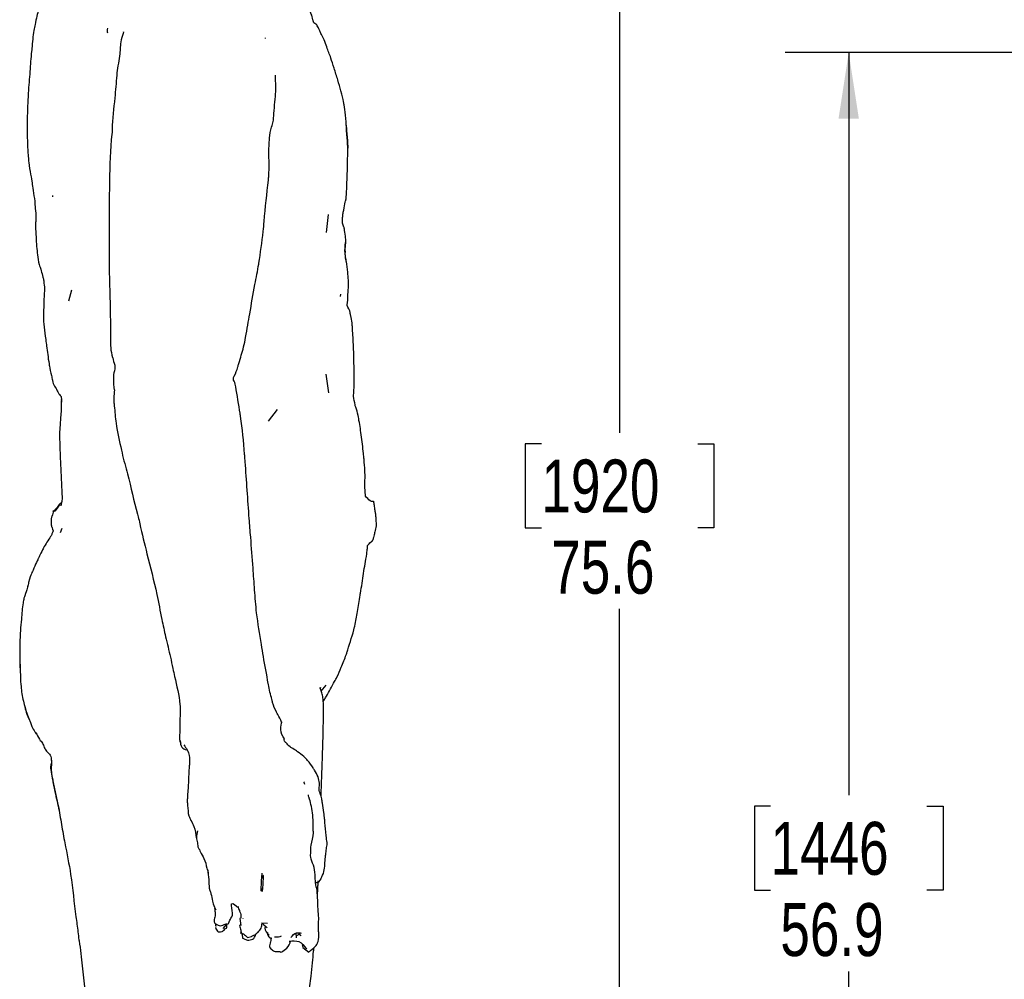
# Model space of a CAD drawing. Header units: inches. Extents: x 2.3 to 10.09, y 0.31 to 7.31.
# Tile 3 of 10: x 2.3 to 4.24, y 3.64 to 5.53. Entities that reach past the tile are written whole.
import ezdxf

# ---------------------------------------------------------------- set-up
doc = ezdxf.new("R2010")
doc.units = ezdxf.units.IN
doc.header["$MEASUREMENT"] = 0
doc.layers.add('FORMAT', color=7, linetype='Continuous')
doc.styles.add('SLDTEXTSTYLE0', font='TXT', dxfattribs={"width": 0.75})
doc.dimstyles.new('SLDDIMSTYLE6', dxfattribs={"dimtxt": 0.104167, "dimasz": 0.13, "dimexe": 0, "dimexo": 0.0625, "dimgap": 0.026042, "dimtad": 0, "dimtih": 1, "dimtoh": 1, "dimdec": 1, "dimlfac": 16, "dimrnd": 1e-09, "dimzin": 12, "dimdsep": 46, "dimtxsty": 'SLDTEXTSTYLE0', "dimsah": 1, "dimcen": 0.09, "dimadec": 0, "dimazin": 3, "dimtfac": 1, "dimtdec": 1, "dimtofl": 0, "dimtmove": 0, "dimatfit": 3, "dimfxl": 1, "dimfrac": 2, "dimtolj": 1, "dimtzin": 12, "dimarcsym": 0})

# ---------------------------------------------------------------- blocks, each defined once
blk = doc.blocks.new('_D_17')
at = {"layer": 'FORMAT', "color": 7}
for p, q in [((6.3847, 6.6351), (3.353, 6.6351)), ((3.478, 6.6351), (3.478, 4.7195)), ((3.324, 4.6984), (3.2923, 4.6984)), ((3.2923, 4.6984), (3.2923, 4.5329)), ((3.6319, 4.6984), (3.6636, 4.6984)), ((3.6636, 4.6984), (3.6636, 4.5329)), ((3.2923, 4.5329), (3.324, 4.5329)), ((3.6636, 4.5329), (3.6319, 4.5329)), ((3.478, 1.9114), (3.478, 4.3729)), ((4.2341, 1.9114), (3.353, 1.9114))]:
    blk.add_line(p, q, dxfattribs=at)
for points in [[(3.478, 6.6351), (3.458, 6.5051), (3.498, 6.5051)], [(3.478, 1.9114), (3.498, 2.0414), (3.458, 2.0414)]]:
    blk.add_solid(points, dxfattribs=at)
at = {"layer": 'FORMAT', "color": 7, "char_height": 0.10417, "attachment_point": 1, "style": 'SLDTEXTSTYLE0'}
for s, insert in [('1920', (3.324, 4.6672)), ('75.6', (3.3433, 4.5072))]:
    blk.add_mtext(s, dxfattribs=dict(at, insert=insert))
blk = doc.blocks.new('_D_18')
at = {"layer": 'FORMAT', "color": 7}
for p, q in [((5.1274, 5.4686), (3.8039, 5.4686)), ((3.9289, 5.4686), (3.9289, 4.006)), ((3.775, 3.9849), (3.7433, 3.9849)), ((3.7433, 3.9849), (3.7433, 3.8194)), ((4.0829, 3.9849), (4.1146, 3.9849)), ((4.1146, 3.9849), (4.1146, 3.8194)), ((3.7433, 3.8194), (3.775, 3.8194)), ((4.1146, 3.8194), (4.0829, 3.8194)), ((3.9289, 1.9114), (3.9289, 3.6594)), ((4.2341, 1.9114), (3.8039, 1.9114))]:
    blk.add_line(p, q, dxfattribs=at)
for points in [[(3.9289, 5.4686), (3.9089, 5.3386), (3.9489, 5.3386)], [(3.9289, 1.9114), (3.9489, 2.0414), (3.9089, 2.0414)]]:
    blk.add_solid(points, dxfattribs=at)
at = {"layer": 'FORMAT', "color": 7, "char_height": 0.10417, "attachment_point": 1, "style": 'SLDTEXTSTYLE0'}
for s, insert in [('1446', (3.775, 3.9537)), ('56.9', (3.7943, 3.7937))]:
    blk.add_mtext(s, dxfattribs=dict(at, insert=insert))

msp = doc.modelspace()

# ---------------------------------------------------------------- linework, layer by layer
at = {"color": 7, "linetype": 'Continuous', "lineweight": 25}
for p, q in [((2.90113, 5.11437), (2.90508, 5.14934)), ((2.39886, 5.00094), (2.39313, 4.97883)), ((2.92869, 4.98802), (2.92942, 4.99309)), ((2.90573, 4.7982), (2.90042, 4.8356)), ((2.78689, 4.74268), (2.8045, 4.76561)), ((2.38012, 4.5313), (2.37679, 4.52282)), ((2.89076, 4.21077), (2.9001, 4.22302)), ((2.61199, 4.11201), (2.61445, 4.10803)), ((2.77428, 3.85229), (2.77428, 3.85229)), ((2.70832, 3.75341), (2.7105, 3.76022)), ((2.73038, 3.76365), (2.73218, 3.7495)), ((2.73599, 3.76386), (2.73597, 3.76357)), ((2.68267, 3.74467), (2.68253, 3.74467)), ((2.68285, 3.7455), (2.68267, 3.74467)), ((2.69753, 3.74402), (2.70483, 3.75227)), ((2.73183, 3.75223), (2.7309, 3.7495)), ((2.77333, 3.7552), (2.78477, 3.75442)), ((2.73287, 3.73737), (2.73203, 3.73536)), ((2.7359, 3.7248), (2.73618, 3.72489)), ((2.74547, 3.72622), (2.75322, 3.72809)), ((2.84202, 3.72536), (2.84148, 3.73475)), ((2.84772, 3.73257), (2.8418, 3.72917)), ((2.84568, 3.73485), (2.85035, 3.72964)), ((2.82883, 3.71639), (2.83095, 3.71852)), ((2.82886, 3.71634), (2.82884, 3.7164))]:
    msp.add_line(p, q, dxfattribs=at)
at = {"color": 7, "linetype": 'Continuous', "lineweight": 25, "flags": 128}
for points in [[(2.37936, 4.78668), (2.37952, 4.78514), (2.37942, 4.78629), (2.37881, 4.77375), (2.37866, 4.76321), (2.37766, 4.74857), (2.37638, 4.73691), (2.37546, 4.71985), (2.37543, 4.71757), (2.37537, 4.71666), (2.37534, 4.71444), (2.377, 4.67251), (2.37828, 4.64599), (2.37982, 4.60262), (2.38038, 4.59058), (2.38046, 4.58954), (2.37983, 4.58567), (2.37805, 4.57586), (2.37805, 4.57586)], [(2.7343, 3.73317), (2.7358, 3.72691), (2.7359, 3.7248), (2.7359, 3.7248)], [(2.85336, 3.71129), (2.85442, 3.70605), (2.86615, 3.69719), (2.86706, 3.69848), (2.86706, 3.69848)]]:
    msp.add_lwpolyline(points, dxfattribs=at)
at = {"color": 7, "linetype": 'Continuous', "lineweight": 25}
for points, knots in [([(2.38289, 5.7238), (2.38266, 5.72283), (2.38206, 5.72027), (2.37998, 5.71334), (2.37867, 5.70327), (2.37876, 5.70045), (2.37368, 5.69318), (2.37524, 5.68762), (2.36845, 5.68509), (2.36253, 5.67144), (2.36165, 5.66648), (2.36047, 5.6568), (2.35977, 5.653), (2.35997, 5.64922), (2.35879, 5.64808), (2.35271, 5.6345), (2.3502, 5.62743), (2.34647, 5.62104), (2.34591, 5.61394), (2.3443, 5.6085), (2.34544, 5.59522), (2.34583, 5.59306), (2.34117, 5.57678), (2.3428, 5.58303), (2.33453, 5.55415), (2.33083, 5.54045), (2.32733, 5.52469), (2.32337, 5.50518), (2.32203, 5.48711), (2.31914, 5.45951), (2.31708, 5.43024), (2.31434, 5.3974), (2.31309, 5.37252), (2.31193, 5.35322), (2.31194, 5.33093), (2.31187, 5.3072), (2.31236, 5.28248), (2.31377, 5.26466), (2.31525, 5.24563), (2.31898, 5.22687), (2.32142, 5.2117), (2.32251, 5.20018), (2.32696, 5.17722), (2.32714, 5.1605), (2.32979, 5.14608), (2.32732, 5.12747), (2.32927, 5.10924), (2.32984, 5.08608), (2.33259, 5.06954), (2.3341, 5.05344), (2.34054, 5.03689), (2.33952, 5.03705), (2.34386, 5.02246), (2.34395, 5.02236), (2.34465, 5.01374), (2.34612, 5.00695), (2.34523, 4.99454), (2.34471, 4.98233), (2.34415, 4.96032), (2.34311, 4.9392), (2.34694, 4.91162), (2.34865, 4.90027), (2.3511, 4.88088), (2.35301, 4.86754), (2.35521, 4.85255), (2.35616, 4.84711), (2.35893, 4.83518), (2.36094, 4.82627), (2.36394, 4.81189), (2.36331, 4.81622), (2.37185, 4.80098), (2.37553, 4.79365), (2.37973, 4.79238), (2.3791, 4.78366), (2.37871, 4.77825)], [0, 0, 0, 0, 0.0034961, 0.0092262, 0.0173724, 0.0252078, 0.0336859, 0.057013, 0.083013, 0.0832598, 0.0941895, 0.0967638, 0.1065124, 0.1154494, 0.1401303, 0.1430287, 0.1562554, 0.1760136, 0.1803041, 0.1977018, 0.2068401, 0.2225571, 0.2284838, 0.2582395, 0.2745125, 0.2878785, 0.3020973, 0.3128958, 0.3445617, 0.3491674, 0.38247, 0.4180432, 0.4319954, 0.4453276, 0.4667682, 0.4876276, 0.5050771, 0.5286831, 0.5326238, 0.5533831, 0.5761169, 0.5967294, 0.614242, 0.626836, 0.6432172, 0.6504953, 0.6738901, 0.6900048, 0.706063, 0.7247629, 0.7363274, 0.7595623, 0.762924, 0.7644953, 0.7671764, 0.7811034, 0.7853442, 0.8041896, 0.8091508, 0.8408382, 0.8610718, 0.8748694, 0.8793571, 0.9092512, 0.9123788, 0.913349, 0.930481, 0.9390452, 0.9391887, 0.9696207, 0.9757975, 0.9810741, 0.9882664, 1, 1, 1, 1]), ([(2.93916, 5.06016), (2.93844, 5.06561), (2.93564, 5.0868), (2.93899, 5.08078), (2.93896, 5.10223), (2.93768, 5.10945), (2.9357, 5.12492), (2.93587, 5.12327), (2.9316, 5.13492), (2.93276, 5.14182), (2.93293, 5.14973), (2.93533, 5.16059), (2.93924, 5.18101), (2.9389, 5.17453), (2.94089, 5.19837), (2.94126, 5.21576), (2.94228, 5.23663), (2.94245, 5.2626), (2.94303, 5.26754), (2.94342, 5.28369), (2.94035, 5.31267), (2.93909, 5.34292), (2.93372, 5.37376), (2.93722, 5.36164), (2.92965, 5.3926), (2.92309, 5.41559), (2.91642, 5.43604), (2.90896, 5.46037), (2.90261, 5.47568), (2.89607, 5.49585), (2.88805, 5.5087), (2.88921, 5.50869), (2.8821, 5.52314), (2.87999, 5.52513), (2.87621, 5.52492), (2.87357, 5.5356), (2.86835, 5.5546), (2.86838, 5.54606), (2.86544, 5.55324), (2.86483, 5.55355), (2.86464, 5.55365)], [0, 0, 0, 0, 0.0291918, 0.113586, 0.1164515, 0.124527, 0.1423365, 0.1640428, 0.177773, 0.1896677, 0.2021347, 0.21235, 0.2331655, 0.266256, 0.2856742, 0.3306702, 0.3487103, 0.4023891, 0.4329329, 0.4583408, 0.5388852, 0.5511293, 0.580116, 0.6384965, 0.6716231, 0.702158, 0.7364549, 0.7642887, 0.7992725, 0.8199223, 0.8478649, 0.8768139, 0.8883233, 0.8937791, 0.9242844, 0.9282781, 0.9435201, 0.9870406, 0.9959716, 1, 1, 1, 1]), ([(2.46977, 5.5165), (2.46954, 5.5148), (2.46912, 5.51174), (2.46953, 5.50866), (2.46972, 5.50728)], [0, 0, 0, 0, 0.5529181, 1, 1, 1, 1]), ([(2.50146, 5.50881), (2.50153, 5.50934), (2.50172, 5.51076), (2.49468, 5.48708), (2.49506, 5.4639), (2.48942, 5.43935), (2.48678, 5.41041), (2.48418, 5.37368), (2.47922, 5.33709), (2.47901, 5.31314), (2.47519, 5.27984), (2.47431, 5.24155), (2.47291, 5.1703), (2.4731, 5.11713), (2.47317, 5.06592), (2.47313, 5.04602), (2.47398, 5.00732), (2.47536, 4.96352), (2.47587, 4.91904), (2.47573, 4.90166), (2.47608, 4.886), (2.47781, 4.87313), (2.48069, 4.86647), (2.48125, 4.85988), (2.48686, 4.85089), (2.482, 4.83747), (2.48132, 4.82445), (2.4823, 4.80583), (2.48365, 4.80396), (2.48249, 4.79745), (2.48178, 4.78478), (2.48424, 4.7642), (2.48631, 4.73214), (2.49402, 4.70159), (2.50105, 4.6682), (2.5134, 4.62651), (2.52187, 4.58417), (2.53113, 4.55159), (2.53645, 4.5254), (2.54925, 4.47501), (2.56536, 4.4122), (2.5756, 4.35733), (2.58467, 4.31607), (2.59236, 4.28422), (2.5981, 4.2581), (2.60465, 4.22712), (2.61188, 4.19967), (2.6135, 4.16987), (2.61151, 4.15233), (2.61258, 4.13774), (2.61169, 4.12443), (2.61185, 4.11774), (2.61199, 4.11201)], [0, 0, 0, 0, 0.0067381, 0.0178632, 0.0372607, 0.0638735, 0.066965, 0.0987921, 0.142778, 0.1451658, 0.1497543, 0.2151135, 0.2250888, 0.2990191, 0.3266385, 0.3324592, 0.3407111, 0.4075735, 0.4235077, 0.4343945, 0.4436305, 0.457409, 0.4586639, 0.4610419, 0.4731788, 0.4836686, 0.4864518, 0.5045246, 0.5068851, 0.5094873, 0.5237784, 0.5294389, 0.5535672, 0.590998, 0.594809, 0.6247373, 0.6815236, 0.6851022, 0.6952645, 0.7378863, 0.7951352, 0.8302354, 0.8543525, 0.8831539, 0.8988023, 0.9100595, 0.9492899, 0.9577231, 0.9721955, 0.986052, 0.9880702, 1, 1, 1, 1]), ([(2.78096, 5.49621), (2.78087, 5.49673), (2.78073, 5.49751), (2.78078, 5.49754), (2.7808, 5.49755)], [0, 0, 0, 0, 0.6725496, 1, 1, 1, 1]), ([(2.81263, 4.15), (2.81028, 4.15512), (2.8072, 4.16182), (2.79959, 4.17452), (2.79643, 4.18317), (2.7913, 4.20251), (2.78789, 4.21506), (2.78368, 4.24319), (2.77794, 4.26946), (2.77102, 4.3158), (2.76324, 4.35937), (2.75947, 4.40981), (2.75599, 4.45944), (2.75241, 4.50627), (2.7467, 4.57592), (2.74346, 4.62907), (2.74027, 4.67094), (2.73988, 4.6757), (2.73745, 4.7023), (2.73579, 4.72819), (2.73117, 4.75551), (2.72889, 4.77313), (2.72389, 4.80079), (2.72085, 4.81904), (2.71666, 4.82594), (2.72255, 4.83714), (2.72451, 4.84339), (2.72943, 4.8599), (2.73318, 4.87215), (2.73817, 4.88957), (2.74227, 4.90925), (2.74589, 4.93173), (2.7522, 4.96548), (2.75817, 5.00549), (2.7654, 5.03867), (2.76776, 5.05274), (2.77069, 5.07394), (2.77544, 5.10147), (2.77996, 5.15722), (2.78394, 5.19312), (2.78727, 5.22435), (2.78929, 5.25863), (2.78394, 5.29846), (2.79656, 5.33221), (2.79725, 5.35441), (2.80029, 5.37457), (2.80107, 5.39435), (2.80182, 5.40327), (2.80046, 5.41251), (2.80013, 5.42323), (2.80038, 5.42373), (2.80048, 5.42394)], [0, 0, 0, 0, 0.0126788, 0.0166316, 0.0341798, 0.0388875, 0.0615437, 0.0634666, 0.1041773, 0.1225082, 0.1699259, 0.2044956, 0.2369651, 0.2829176, 0.3107947, 0.3959079, 0.4042236, 0.4056644, 0.4069656, 0.4654372, 0.4679081, 0.470139, 0.5117596, 0.5229076, 0.5271205, 0.5316562, 0.5503559, 0.5555673, 0.5692265, 0.5821964, 0.5969805, 0.6156171, 0.6332272, 0.6790564, 0.7102164, 0.7105485, 0.7113748, 0.7602182, 0.7753402, 0.8384958, 0.8452485, 0.8475167, 0.918158, 0.9275197, 0.9355572, 0.9694282, 0.9738622, 0.9797043, 0.9921977, 0.9968166, 1, 1, 1, 1]), ([(2.94268, 5.28408), (2.94346, 5.27972), (2.94453, 5.27371), (2.94116, 5.31747), (2.94019, 5.32374), (2.93996, 5.32527)], [0, 0, 0, 0, 0.6646243, 0.9180004, 1, 1, 1, 1]), ([(2.36128, 5.18723), (2.36149, 5.18669), (2.36185, 5.18574), (2.36169, 5.18506), (2.36162, 5.18477)], [0, 0, 0, 0, 0.5796705, 1, 1, 1, 1]), ([(2.93757, 5.07731), (2.93796, 5.07503), (2.93843, 5.0723), (2.93772, 5.0805), (2.93793, 5.09501), (2.93827, 5.09475), (2.93859, 5.0945)], [0, 0, 0, 0, 0.2509138, 0.3011264, 0.34669, 1, 1, 1, 1]), ([(2.94122, 4.97077), (2.94128, 4.9711), (2.94238, 4.97661), (2.94358, 4.98781), (2.94299, 4.99294), (2.94428, 5.00413), (2.94444, 5.01297), (2.94392, 5.02368), (2.94276, 5.03846), (2.94095, 5.05069), (2.93929, 5.06136), (2.93854, 5.06748), (2.93771, 5.07321), (2.93743, 5.07512)], [0, 0, 0, 0, 0.0127484, 0.2101626, 0.2793411, 0.3389417, 0.4586735, 0.5067201, 0.6410593, 0.8255235, 0.8422533, 0.9474649, 1, 1, 1, 1]), ([(2.97753, 4.59493), (2.97753, 4.59596), (2.9775, 4.60337), (2.97571, 4.6146), (2.97704, 4.6295), (2.9766, 4.64781), (2.97532, 4.66268), (2.97411, 4.67594), (2.9721, 4.6935), (2.96954, 4.71834), (2.96512, 4.74232), (2.96246, 4.75862), (2.95989, 4.76572), (2.95755, 4.77275), (2.95651, 4.77967), (2.95334, 4.7893), (2.9553, 4.80394), (2.95508, 4.81046), (2.95584, 4.81807), (2.95507, 4.84028), (2.95519, 4.87038), (2.9533, 4.90616), (2.95215, 4.92584), (2.95113, 4.93868), (2.95007, 4.94634), (2.94782, 4.95385), (2.94795, 4.95935), (2.94311, 4.96747), (2.94134, 4.97057), (2.94123, 4.97077)], [0, 0, 0, 0, 0.00777872, 0.0559159, 0.09674495, 0.13378805, 0.19276584, 0.2145309, 0.23393455, 0.32586008, 0.40429033, 0.41155412, 0.45364483, 0.46094857, 0.46570553, 0.51215112, 0.53849235, 0.57640399, 0.58911262, 0.61168174, 0.73313968, 0.82562539, 0.87108054, 0.89012878, 0.92583209, 0.93334118, 0.94596464, 0.99657327, 1, 1, 1, 1]), ([(2.99353, 4.58433), (2.99339, 4.58435), (2.99159, 4.58467), (2.99446, 4.58386), (2.9911, 4.58485), (2.98608, 4.58446), (2.98064, 4.5925), (2.97763, 4.59497), (2.9776, 4.59499)], [0, 0, 0, 0, 0.0204196, 0.2692291, 0.351929, 0.6088556, 0.9968892, 1, 1, 1, 1]), ([(2.37865, 4.58036), (2.37782, 4.58031), (2.37531, 4.58015), (2.37035, 4.57138), (2.36107, 4.56292), (2.3645, 4.56917), (2.3619, 4.55809), (2.35852, 4.55137), (2.35895, 4.53728), (2.35937, 4.53685), (2.35918, 4.5348), (2.35993, 4.53721), (2.36158, 4.53124), (2.36284, 4.52667)], [0, 0, 0, 0, 0.0511642, 0.1541248, 0.292978, 0.5048823, 0.6850573, 0.7295445, 0.8071629, 0.8119351, 0.815129, 0.8585627, 1, 1, 1, 1]), ([(2.38009, 4.58451), (2.3798, 4.58409), (2.37547, 4.57793), (2.37738, 4.58083), (2.36318, 4.56092), (2.36529, 4.56502), (2.36717, 4.56867)], [0, 0, 0, 0, 0.0245194, 0.3572333, 0.4269171, 1, 1, 1, 1]), ([(2.99353, 4.58433), (2.99353, 4.58433), (2.99351, 4.58443), (2.99372, 4.58309), (2.99302, 4.58775), (2.99435, 4.57888), (2.99442, 4.5784), (2.99462, 4.5771), (2.99468, 4.57669)], [0, 0, 0, 0, 0.007014, 0.1754427, 0.6776524, 0.8987868, 0.9676936, 1, 1, 1, 1]), ([(2.99468, 4.57669), (2.99514, 4.57361), (2.99598, 4.56805), (2.99694, 4.56165), (2.99736, 4.55882), (2.99748, 4.55805)], [0, 0, 0, 0, 0.4739488, 0.8560324, 1, 1, 1, 1]), ([(2.99748, 4.55805), (2.99767, 4.55513), (2.99794, 4.55106), (2.99856, 4.54171), (2.99877, 4.53867), (2.99892, 4.53632)], [0, 0, 0, 0, 0.3617854, 0.5058098, 1, 1, 1, 1]), ([(2.99892, 4.53632), (2.99798, 4.53249), (2.99692, 4.52824), (2.99578, 4.52361), (2.99557, 4.52274), (2.99523, 4.52139), (2.99377, 4.51546), (2.99242, 4.51), (2.99269, 4.51111), (2.99204, 4.50849), (2.9918, 4.50751)], [0, 0, 0, 0, 0.1406943, 0.1561512, 0.166448, 0.1829758, 0.540352, 0.6432905, 0.8661063, 1, 1, 1, 1]), ([(2.36278, 4.52667), (2.36178, 4.52454), (2.35953, 4.51976), (2.36068, 4.5196), (2.35605, 4.51285), (2.34199, 4.49076), (2.34418, 4.49311), (2.33203, 4.46941), (2.33527, 4.47553), (2.32218, 4.44743), (2.32002, 4.44238), (2.31608, 4.43271), (2.31095, 4.4082), (2.3085, 4.40466), (2.30446, 4.391), (2.30232, 4.37687), (2.30068, 4.35555), (2.29831, 4.33249), (2.29737, 4.31198), (2.2975, 4.29393), (2.29728, 4.27203), (2.2981, 4.24815), (2.29882, 4.22922), (2.30107, 4.20477), (2.30523, 4.18649), (2.31163, 4.16506), (2.31805, 4.14976), (2.3245, 4.13348), (2.33098, 4.12719), (2.33615, 4.11437), (2.34128, 4.11113), (2.34521, 4.09966), (2.34678, 4.09734), (2.35289, 4.08896), (2.3586, 4.08597), (2.35895, 4.0759), (2.36059, 4.07087), (2.35869, 4.06267), (2.36066, 4.03418), (2.37157, 3.99839), (2.37893, 3.94857), (2.38752, 3.90381), (2.3998, 3.84276), (2.40467, 3.78474), (2.41132, 3.74197), (2.41312, 3.72366), (2.41602, 3.70773), (2.42025, 3.66481), (2.42679, 3.60902), (2.43776, 3.54653), (2.4426, 3.50214), (2.4495, 3.46196), (2.45458, 3.4294), (2.4628, 3.39259), (2.46863, 3.36414), (2.47477, 3.33559), (2.47948, 3.32165), (2.485, 3.30559), (2.49061, 3.29601), (2.49446, 3.28566), (2.50035, 3.2812), (2.50171, 3.27575), (2.50418, 3.2696), (2.50068, 3.27151), (2.50405, 3.26314), (2.50049, 3.25925), (2.50017, 3.25323), (2.49329, 3.2448), (2.48811, 3.22528), (2.4837, 3.20008), (2.47854, 3.17643), (2.47464, 3.15077), (2.46538, 3.11676), (2.47114, 3.10694), (2.45952, 3.07145), (2.46137, 3.04463), (2.45811, 3.01665), (2.45569, 2.98499), (2.45294, 2.95267), (2.44916, 2.89174), (2.4482, 2.85643), (2.44634, 2.80861), (2.44683, 2.77499), (2.44555, 2.70516), (2.44355, 2.64976), (2.44364, 2.60885), (2.44288, 2.55402), (2.44334, 2.47571), (2.4426, 2.37698), (2.4442, 2.31559), (2.44145, 2.27075), (2.43918, 2.23894), (2.44136, 2.21705), (2.43959, 2.19948), (2.44316, 2.18933), (2.44387, 2.18072), (2.44557, 2.17359), (2.44908, 2.16263), (2.45199, 2.1524), (2.45905, 2.14103), (2.46422, 2.13251), (2.47184, 2.1264), (2.4757, 2.12571), (2.47684, 2.12417), (2.4772, 2.12368)], [0, 0, 0, 0, 0.0085466, 0.0191601, 0.0234969, 0.0300131, 0.050281, 0.0522258, 0.0581814, 0.077028, 0.0832311, 0.0943189, 0.097945, 0.1088446, 0.1132322, 0.115285, 0.1284073, 0.1374516, 0.1442029, 0.1507192, 0.1585515, 0.1686085, 0.17929, 0.1849377, 0.1958744, 0.1999837, 0.2117229, 0.214151, 0.2191362, 0.2245729, 0.2272322, 0.2304882, 0.2354746, 0.2372781, 0.2426324, 0.2444498, 0.2474167, 0.2518635, 0.2522317, 0.2810598, 0.2949643, 0.3088553, 0.3323672, 0.3638966, 0.3752651, 0.3811564, 0.3842548, 0.3936699, 0.4289895, 0.447136, 0.4644239, 0.478806, 0.4926743, 0.5012778, 0.5208649, 0.5251866, 0.5339235, 0.5370069, 0.544806, 0.548097, 0.5515075, 0.5531665, 0.5553877, 0.5616298, 0.5631965, 0.5677146, 0.5709486, 0.5737465, 0.5790622, 0.5954866, 0.6011864, 0.6059963, 0.6258714, 0.6274269, 0.6335915, 0.6589783, 0.662087, 0.6648106, 0.6944929, 0.6983013, 0.7329543, 0.7340311, 0.751798, 0.7704312, 0.8120353, 0.8136101, 0.8161204, 0.8732305, 0.9009554, 0.926538, 0.9414138, 0.9517236, 0.961512, 0.9673324, 0.970686, 0.9737639, 0.9770961, 0.9793098, 0.9865283, 0.9894247, 0.9940933, 0.9979611, 0.9993524, 1, 1, 1, 1]), ([(2.89472, 4.19089), (2.89543, 4.19208), (2.89744, 4.19544), (2.90466, 4.20793), (2.91341, 4.22338), (2.92326, 4.24204), (2.93084, 4.25988), (2.93766, 4.27655), (2.94146, 4.28783), (2.94629, 4.30565), (2.9532, 4.32274), (2.95865, 4.34834), (2.96172, 4.3687), (2.96551, 4.39054), (2.96991, 4.4154), (2.97354, 4.44483), (2.97874, 4.47002), (2.9816, 4.493), (2.98165, 4.49621), (2.98168, 4.49771)], [0, 0, 0, 0, 0.0134767, 0.0382045, 0.1392279, 0.1686847, 0.2338737, 0.3157948, 0.3345172, 0.3478193, 0.4886821, 0.4940932, 0.5828851, 0.6829623, 0.6949585, 0.8154545, 0.9392418, 0.9717134, 1, 1, 1, 1]), ([(2.9819, 4.49771), (2.98364, 4.50007), (2.98577, 4.50296), (2.99171, 4.50758), (2.99176, 4.50753), (2.99179, 4.5075)], [0, 0, 0, 0, 0.6083549, 0.7447813, 1, 1, 1, 1]), ([(2.9918, 4.50751), (2.99179, 4.5075), (2.98926, 4.50485), (2.99053, 4.50618), (2.99179, 4.5075)], [0, 0, 0, 0, 0.0038628, 1, 1, 1, 1]), ([(2.31354, 4.42058), (2.31311, 4.4192), (2.31186, 4.41523), (2.31241, 4.41643), (2.31278, 4.41721)], [0, 0, 0, 0, 0.349397, 1, 1, 1, 1]), ([(2.29752, 4.2709), (2.29727, 4.26832), (2.29677, 4.26322), (2.29752, 4.25865), (2.29789, 4.2564)], [0, 0, 0, 0, 0.5059615, 1, 1, 1, 1]), ([(2.89022, 4.00477), (2.89112, 4.02922), (2.89226, 4.05993), (2.89395, 4.1105), (2.89465, 4.13954), (2.8953, 4.17222), (2.89571, 4.18695), (2.89332, 4.20289), (2.89062, 4.21154), (2.8878, 4.21906), (2.88902, 4.21832), (2.88964, 4.21796)], [0, 0, 0, 0, 0.3234956, 0.4063747, 0.6691, 0.708146, 0.8337018, 0.8834959, 0.924913, 0.9622506, 1, 1, 1, 1]), ([(2.30554, 4.18755), (2.30554, 4.18754), (2.30555, 4.18748), (2.30556, 4.18742), (2.30557, 4.18737)], [0, 0, 0, 0, 0.1324381, 1, 1, 1, 1]), ([(2.30724, 4.18), (2.30821, 4.17528), (2.30982, 4.16743), (2.31569, 4.15614), (2.31753, 4.15007), (2.31944, 4.1463), (2.31954, 4.14611)], [0, 0, 0, 0, 0.39715, 0.6603578, 0.9825294, 1, 1, 1, 1]), ([(2.81798, 4.11706), (2.81451, 4.12249), (2.80848, 4.13194), (2.81357, 4.1515), (2.81285, 4.15035), (2.81263, 4.15)], [0, 0, 0, 0, 0.4846699, 0.844278, 1, 1, 1, 1]), ([(2.32703, 4.13124), (2.32737, 4.13051), (2.32781, 4.12956), (2.32883, 4.12785), (2.32899, 4.12809), (2.32949, 4.12767), (2.32951, 4.12766)], [0, 0, 0, 0, 0.4737924, 0.6224661, 0.9915313, 1, 1, 1, 1]), ([(2.61303, 4.11395), (2.61328, 4.10895), (2.61372, 4.10004), (2.62181, 4.09685), (2.62536, 4.09546)], [0, 0, 0, 0, 0.5615658, 1, 1, 1, 1]), ([(2.89733, 3.95956), (2.89689, 3.96362), (2.89583, 3.97353), (2.8934, 3.98723), (2.89199, 3.99805), (2.89008, 4.00636), (2.88434, 4.01716), (2.88762, 4.02391), (2.88699, 4.02895), (2.88698, 4.03381), (2.88448, 4.04323), (2.87974, 4.05235), (2.87589, 4.05809), (2.87119, 4.06459), (2.8659, 4.07283), (2.85436, 4.08441), (2.84578, 4.09075), (2.83662, 4.09705), (2.8265, 4.10283), (2.82171, 4.11074), (2.81829, 4.11098), (2.81741, 4.11665), (2.81777, 4.11691), (2.81798, 4.11706)], [0, 0, 0, 0, 0.06217, 0.1515334, 0.1916211, 0.2156376, 0.2735179, 0.3447076, 0.3489235, 0.3522996, 0.414756, 0.4868052, 0.5036903, 0.5137742, 0.6021708, 0.6525958, 0.7398845, 0.7976702, 0.8299215, 0.906845, 0.9808507, 0.9889712, 1, 1, 1, 1]), ([(2.6203, 4.10557), (2.62488, 4.09878), (2.63252, 4.08745), (2.63144, 4.07388), (2.63101, 4.06845)], [0, 0, 0, 0, 0.5995762, 1, 1, 1, 1]), ([(2.35923, 4.07568), (2.35922, 4.0756), (2.35921, 4.07514), (2.35999, 4.06935), (2.35705, 4.06593), (2.35809, 4.05579), (2.35978, 4.04752), (2.36226, 4.03404), (2.36724, 4.00943), (2.3718, 3.98841), (2.3745, 3.97597)], [0, 0, 0, 0, 0.00881148, 0.04882713, 0.1365121, 0.25111784, 0.28332348, 0.38507143, 0.63606885, 1, 1, 1, 1]), ([(2.63101, 4.06845), (2.63101, 4.06839), (2.63101, 4.06547), (2.63016, 4.05923), (2.6295, 4.03181), (2.62774, 4.01267), (2.62699, 3.99916), (2.62669, 3.99298), (2.62847, 3.98216), (2.62791, 3.96889), (2.63257, 3.95936), (2.63402, 3.95639)], [0, 0, 0, 0, 0.0023606, 0.1178008, 0.3296383, 0.575677, 0.6391863, 0.6635773, 0.7378849, 0.9184275, 1, 1, 1, 1]), ([(2.85834, 4.02747), (2.85783, 4.02874), (2.85709, 4.03063), (2.85666, 4.03231), (2.85652, 4.03285)], [0, 0, 0, 0, 0.6740991, 1, 1, 1, 1]), ([(2.8835, 3.80473), (2.88331, 3.80676), (2.88287, 3.81144), (2.88236, 3.82116), (2.8786, 3.83359), (2.87917, 3.85053), (2.87633, 3.86802), (2.86916, 3.88159), (2.87018, 3.89517), (2.86992, 3.91131), (2.87548, 3.92522), (2.87448, 3.94657), (2.87518, 3.96746), (2.8685, 3.99751), (2.86547, 4.00366), (2.86566, 4.00569), (2.86579, 4.00716)], [0, 0, 0, 0, 0.02775066, 0.06397218, 0.13640971, 0.21184873, 0.29977756, 0.37680112, 0.41896322, 0.48260114, 0.59661968, 0.61377879, 0.77520806, 0.91163873, 0.93546674, 1, 1, 1, 1]), ([(2.63402, 3.95639), (2.63625, 3.95258), (2.64269, 3.94158), (2.64361, 3.92978), (2.64422, 3.92207)], [0, 0, 0, 0, 0.3463124, 1, 1, 1, 1]), ([(2.90023, 3.92709), (2.89947, 3.93552), (2.89848, 3.94643), (2.89755, 3.95712), (2.89733, 3.95956)], [0, 0, 0, 0, 0.772067, 1, 1, 1, 1]), ([(2.64728, 3.9358), (2.64605, 3.93156), (2.64381, 3.92378), (2.64601, 3.91602), (2.647, 3.91249)], [0, 0, 0, 0, 0.545253, 1, 1, 1, 1]), ([(2.89024, 3.84255), (2.89242, 3.84687), (2.89903, 3.86002), (2.89718, 3.87568), (2.89941, 3.88807), (2.90002, 3.89386), (2.90107, 3.90347), (2.90262, 3.91119), (2.90092, 3.92084), (2.90082, 3.92111), (2.90025, 3.92666), (2.90024, 3.92698), (2.90023, 3.92709)], [0, 0, 0, 0, 0.1536446, 0.4673124, 0.4994241, 0.5570421, 0.6816746, 0.8007497, 0.828316, 0.9883992, 0.9959787, 1, 1, 1, 1]), ([(2.647, 3.91249), (2.64711, 3.90878), (2.64725, 3.90383), (2.65018, 3.90004), (2.65092, 3.89908)], [0, 0, 0, 0, 0.7473656, 1, 1, 1, 1]), ([(2.65092, 3.89908), (2.65152, 3.8975), (2.65379, 3.89151), (2.66164, 3.88026), (2.66408, 3.86891), (2.66549, 3.86236)], [0, 0, 0, 0, 0.1313401, 0.4989247, 1, 1, 1, 1]), ([(2.66549, 3.86236), (2.6661, 3.86085), (2.66748, 3.85743), (2.66751, 3.85438), (2.66753, 3.85268)], [0, 0, 0, 0, 0.4424702, 1, 1, 1, 1]), ([(2.66775, 3.85474), (2.66843, 3.84827), (2.66977, 3.8355), (2.66939, 3.82263), (2.67503, 3.80945), (2.67527, 3.80066), (2.6789, 3.78897), (2.68119, 3.78399), (2.68284, 3.78041)], [0, 0, 0, 0, 0.2333232, 0.4604038, 0.5447088, 0.7358524, 0.8096396, 1, 1, 1, 1]), ([(2.77476, 3.82294), (2.77443, 3.82168), (2.77101, 3.8086), (2.77271, 3.83164), (2.77424, 3.85245)], [0, 0, 0, 0, 0.09648795, 1, 1, 1, 1]), ([(2.77428, 3.84341), (2.77463, 3.84485), (2.77749, 3.85674), (2.77591, 3.83546), (2.77452, 3.81676)], [0, 0, 0, 0, 0.1211528, 1, 1, 1, 1]), ([(2.87938, 3.83536), (2.87978, 3.83499), (2.88321, 3.83189), (2.89021, 3.83942), (2.89024, 3.84219), (2.89024, 3.84255)], [0, 0, 0, 0, 0.1044978, 0.8850343, 1, 1, 1, 1]), ([(2.88322, 3.80795), (2.88357, 3.81445), (2.8841, 3.82423), (2.88444, 3.83402), (2.88456, 3.8373)], [0, 0, 0, 0, 0.6645904, 1, 1, 1, 1]), ([(2.88593, 3.76447), (2.88534, 3.76974), (2.88422, 3.77987), (2.88373, 3.79667), (2.8835, 3.80473)], [0, 0, 0, 0, 0.5200715, 1, 1, 1, 1]), ([(2.68033, 3.78288), (2.681, 3.77963), (2.6826, 3.77196), (2.68121, 3.76438), (2.6781, 3.75615), (2.68337, 3.75252), (2.68463, 3.75164)], [0, 0, 0, 0, 0.2418313, 0.5696819, 0.8966078, 1, 1, 1, 1]), ([(2.7105, 3.76022), (2.71136, 3.76151), (2.7154, 3.76757), (2.71735, 3.77314), (2.7098, 3.80207), (2.72911, 3.78312), (2.72596, 3.78557), (2.72596, 3.78557)], [0, 0, 0, 0, 0.1008868, 0.473072, 0.7619762, 0.9999996, 1, 1, 1, 1]), ([(2.72627, 3.78765), (2.72733, 3.78475), (2.72924, 3.77952), (2.73232, 3.77316), (2.73263, 3.76295), (2.73107, 3.76343), (2.73038, 3.76365)], [0, 0, 0, 0, 0.24331329, 0.43911594, 0.75013287, 1, 1, 1, 1]), ([(2.88275, 3.71405), (2.88301, 3.71443), (2.88406, 3.71596), (2.88693, 3.73406), (2.88428, 3.73825), (2.88532, 3.75367), (2.88593, 3.76271)], [0, 0, 0, 0, 0.08168331, 0.32825616, 0.60645085, 1, 1, 1, 1]), ([(2.88593, 3.76271), (2.88596, 3.76298), (2.88602, 3.76344), (2.88595, 3.76417), (2.88593, 3.76447)], [0, 0, 0, 0, 0.5889171, 1, 1, 1, 1]), ([(2.68252, 3.75331), (2.68237, 3.75161), (2.68208, 3.74817), (2.68305, 3.74858), (2.68354, 3.74878)], [0, 0, 0, 0, 0.4968507, 1, 1, 1, 1]), ([(2.68253, 3.74467), (2.68435, 3.74185), (2.6862, 3.739), (2.68753, 3.73732), (2.68755, 3.73731)], [0, 0, 0, 0, 0.9913623, 1, 1, 1, 1]), ([(2.68463, 3.75164), (2.68465, 3.75189), (2.68468, 3.75227), (2.69025, 3.74862), (2.69481, 3.74959), (2.70587, 3.75396), (2.70496, 3.75276), (2.70451, 3.75216)], [0, 0, 0, 0, 0.2018355, 0.3088186, 0.4606922, 0.7311594, 1, 1, 1, 1]), ([(2.69725, 3.73952), (2.69795, 3.73982), (2.70057, 3.74093), (2.70098, 3.7428), (2.70128, 3.74416)], [0, 0, 0, 0, 0.2705842, 1, 1, 1, 1]), ([(2.70128, 3.74416), (2.70241, 3.74392), (2.70494, 3.74338), (2.7048, 3.74902), (2.70472, 3.75214)], [0, 0, 0, 0, 0.446778, 1, 1, 1, 1]), ([(2.70451, 3.75216), (2.70648, 3.75274), (2.7085, 3.75333), (2.70832, 3.75341), (2.70832, 3.75341)], [0, 0, 0, 0, 0.9728035, 1, 1, 1, 1]), ([(2.7309, 3.7495), (2.72993, 3.74987), (2.72894, 3.75025), (2.72969, 3.74947), (2.7297, 3.74945)], [0, 0, 0, 0, 0.9814561, 1, 1, 1, 1]), ([(2.7297, 3.74945), (2.73048, 3.74645), (2.7319, 3.74095), (2.73337, 3.73546), (2.73404, 3.73298)], [0, 0, 0, 0, 0.5471401, 1, 1, 1, 1]), ([(2.7662, 3.73641), (2.76853, 3.73901), (2.77308, 3.74409), (2.77373, 3.75096), (2.77405, 3.75432)], [0, 0, 0, 0, 0.510807, 1, 1, 1, 1]), ([(2.77443, 3.75384), (2.77443, 3.75384), (2.77461, 3.75361), (2.77942, 3.74925), (2.78423, 3.74488)], [0, 0, 0, 0, 0.0000019, 1, 1, 1, 1]), ([(2.78056, 3.74823), (2.78021, 3.74704), (2.77832, 3.7405), (2.78375, 3.73491), (2.78819, 3.73034)], [0, 0, 0, 0, 0.1834723, 1, 1, 1, 1]), ([(2.68755, 3.73731), (2.68755, 3.73731), (2.68753, 3.73657), (2.69777, 3.73763), (2.69732, 3.73926), (2.69725, 3.73952)], [0, 0, 0, 0, 0.0034998, 0.8457318, 1, 1, 1, 1]), ([(2.73203, 3.73536), (2.73184, 3.73523), (2.73071, 3.7345), (2.73223, 3.73478), (2.7335, 3.73502)], [0, 0, 0, 0, 0.1683859, 1, 1, 1, 1]), ([(2.73404, 3.73298), (2.73403, 3.73297), (2.73346, 3.73239), (2.73437, 3.73315), (2.73528, 3.7339)], [0, 0, 0, 0, 0.0096884, 1, 1, 1, 1]), ([(2.73528, 3.7339), (2.73597, 3.73364), (2.74001, 3.73215), (2.74338, 3.72764), (2.74509, 3.72656), (2.74521, 3.72648)], [0, 0, 0, 0, 0.1613658, 0.9405337, 1, 1, 1, 1]), ([(2.73618, 3.72489), (2.73804, 3.72388), (2.74102, 3.72227), (2.74768, 3.7202), (2.75294, 3.72214), (2.75673, 3.72334), (2.75718, 3.72348)], [0, 0, 0, 0, 0.2854059, 0.4546762, 0.9352238, 1, 1, 1, 1]), ([(2.75322, 3.72809), (2.75392, 3.72847), (2.75624, 3.72973), (2.76021, 3.73143), (2.76276, 3.73365), (2.76513, 3.73586), (2.76583, 3.73622), (2.7662, 3.73641)], [0, 0, 0, 0, 0.1420529, 0.4727944, 0.7820398, 0.8850215, 1, 1, 1, 1]), ([(2.75718, 3.72348), (2.75725, 3.72343), (2.75736, 3.72334), (2.75724, 3.72345), (2.75719, 3.7235)], [0, 0, 0, 0, 0.5580422, 1, 1, 1, 1]), ([(2.75719, 3.7235), (2.75738, 3.72376), (2.75957, 3.72668), (2.76093, 3.73015), (2.76217, 3.73331)], [0, 0, 0, 0, 0.0901871, 1, 1, 1, 1]), ([(2.7851, 3.73559), (2.78502, 3.7354), (2.78354, 3.73168), (2.79203, 3.72154), (2.79075, 3.72601), (2.79169, 3.72566), (2.79192, 3.72558)], [0, 0, 0, 0, 0.020499, 0.389678, 0.8550592, 1, 1, 1, 1]), ([(2.79192, 3.72558), (2.79165, 3.72335), (2.79133, 3.72073), (2.79025, 3.71595), (2.78993, 3.71505), (2.78981, 3.71471)], [0, 0, 0, 0, 0.784647, 0.9185041, 1, 1, 1, 1]), ([(2.81192, 3.72884), (2.81092, 3.72836), (2.80665, 3.72627), (2.80204, 3.72638), (2.79851, 3.72647)], [0, 0, 0, 0, 0.232813, 1, 1, 1, 1]), ([(2.83071, 3.72601), (2.83416, 3.73004), (2.83993, 3.73678), (2.84809, 3.73513), (2.85137, 3.73447)], [0, 0, 0, 0, 0.598321, 1, 1, 1, 1]), ([(2.76198, 2.171), (2.76216, 2.17222), (2.76316, 2.17899), (2.7637, 2.18784), (2.76244, 2.20332), (2.76061, 2.21509), (2.75669, 2.22893), (2.75364, 2.24028), (2.74876, 2.25315), (2.74589, 2.26651), (2.74123, 2.27846), (2.74003, 2.30353), (2.73546, 2.33522), (2.73211, 2.36085), (2.72806, 2.39696), (2.72841, 2.42056), (2.72865, 2.44442), (2.72863, 2.44771), (2.73143, 2.48046), (2.73017, 2.52119), (2.73331, 2.5749), (2.7382, 2.61367), (2.74448, 2.69107), (2.75222, 2.75796), (2.75779, 2.81825), (2.7633, 2.86816), (2.76821, 2.92969), (2.77688, 2.99139), (2.78079, 3.02995), (2.7866, 3.06473), (2.79, 3.0964), (2.79496, 3.12628), (2.79731, 3.14691), (2.79996, 3.16736), (2.8004, 3.17979), (2.80085, 3.19085), (2.80177, 3.20362), (2.79916, 3.20794), (2.79913, 3.21456), (2.79625, 3.21832), (2.79916, 3.22301), (2.79761, 3.22851), (2.79771, 3.23348), (2.79982, 3.23909), (2.80121, 3.24957), (2.80355, 3.26606), (2.80462, 3.27946), (2.80806, 3.28684), (2.8127, 3.29354), (2.81421, 3.30191), (2.8176, 3.316), (2.82139, 3.33074), (2.82567, 3.34878), (2.82927, 3.36973), (2.83633, 3.40822), (2.84271, 3.44278), (2.84689, 3.46887), (2.84937, 3.48506), (2.85152, 3.5049), (2.85552, 3.53563), (2.86139, 3.57624), (2.86597, 3.61657), (2.87099, 3.65257), (2.87372, 3.67543), (2.87475, 3.69359), (2.87614, 3.70402), (2.87648, 3.70663)], [0, 0, 0, 0, 0.0023571, 0.0130753, 0.0166193, 0.0326332, 0.0356102, 0.0441991, 0.0550424, 0.0617459, 0.0706539, 0.0841074, 0.1072644, 0.1330693, 0.1333086, 0.1766983, 0.1779937, 0.1788904, 0.1829688, 0.2410164, 0.2557855, 0.2867731, 0.3152795, 0.4041646, 0.4154526, 0.4307486, 0.5007008, 0.5328796, 0.5499161, 0.5744706, 0.6012559, 0.6111686, 0.6323667, 0.6408429, 0.6506569, 0.6557434, 0.6628753, 0.6729266, 0.6742132, 0.6754237, 0.6816542, 0.6860358, 0.6867299, 0.6919379, 0.7028162, 0.717083, 0.7203717, 0.7287359, 0.7323181, 0.7357402, 0.7448088, 0.7602039, 0.7647522, 0.7802212, 0.8008727, 0.8404961, 0.8468122, 0.85173, 0.8717263, 0.8852077, 0.9107551, 0.9506048, 0.9630436, 0.9799887, 0.9950087, 1, 1, 1, 1]), ([(2.78981, 3.71471), (2.789, 3.711), (2.78807, 3.70673), (2.7897, 3.70573), (2.78991, 3.7056)], [0, 0, 0, 0, 0.8675641, 1, 1, 1, 1]), ([(2.78991, 3.7056), (2.79199, 3.70333), (2.79554, 3.69945), (2.80318, 3.69803), (2.80762, 3.69825), (2.80994, 3.69836)], [0, 0, 0, 0, 0.4036881, 0.6884022, 1, 1, 1, 1]), ([(2.80994, 3.69836), (2.81029, 3.6975), (2.81099, 3.69581), (2.82666, 3.70753), (2.83016, 3.71771), (2.82928, 3.71678), (2.82886, 3.71634)], [0, 0, 0, 0, 0.1996692, 0.3934732, 0.7113607, 1, 1, 1, 1]), ([(2.82729, 3.71866), (2.83423, 3.71941), (2.84871, 3.72097), (2.85701, 3.70942), (2.86132, 3.7034)], [0, 0, 0, 0, 0.4797717, 1, 1, 1, 1]), ([(2.86706, 3.69848), (2.86788, 3.69911), (2.87236, 3.70258), (2.88137, 3.71005), (2.8824, 3.71304), (2.88275, 3.71405)], [0, 0, 0, 0, 0.1276092, 0.704478, 1, 1, 1, 1])]:
    msp.add_open_spline(points, degree=3, knots=knots, dxfattribs=at)

# ---------------------------------------------------------------- dimensions: what is measured, and where the dimension line sits
at = {"layer": 'FORMAT', "color": 7}
for base, p1, picture, middle in [((3.47796, 1.91143), (6.43471, 6.63511), '_D_17', (3.47796, 4.5462)), ((3.92895, 1.91143), (5.17741, 5.46857), '_D_18', (3.92895, 3.8327))]:
    dim = msp.add_linear_dim(base=base, p1=p1, p2=(4.28414, 1.91143), angle=90, dimstyle='SLDDIMSTYLE6', dxfattribs=at)
    dim.commit()
    dim.dimension.update_dxf_attribs({"geometry": picture, "text_midpoint": middle, "dimtype": 160})

doc.saveas('drawing.dxf')
